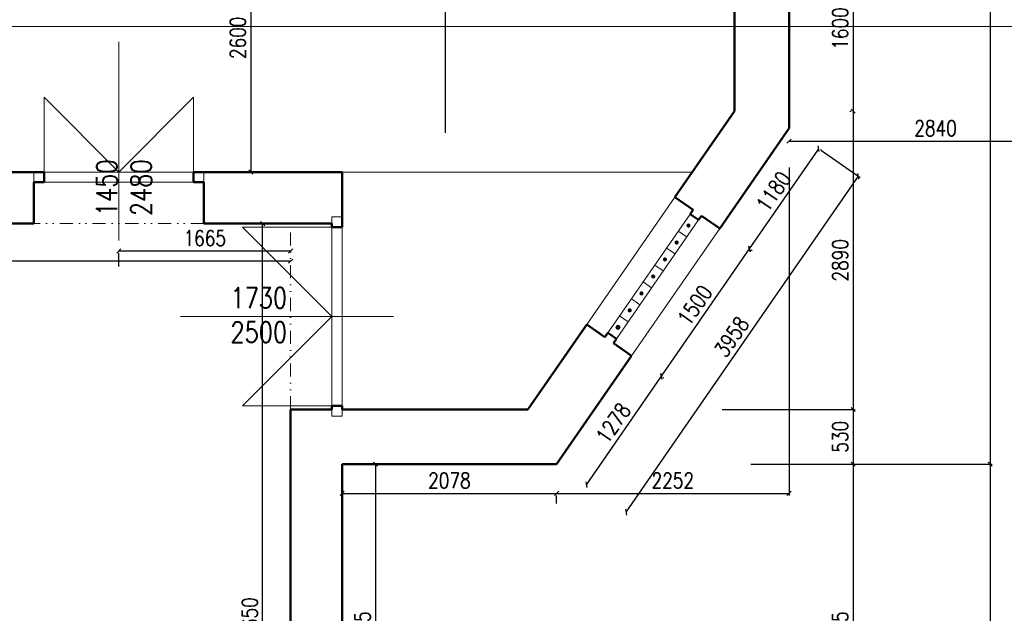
# Model space of a CAD drawing. Header units: millimetres. Extents: x -238874 to 551972, y -298952 to 658415.
# Tile 85 of 256: x 59932 to 69474, y 27725 to 33475. Entities that reach past the tile are written whole.
import ezdxf

# ---------------------------------------------------------------- set-up
doc = ezdxf.new("R2010")
doc.units = ezdxf.units.MM
doc.header["$LTSCALE"] = 20
doc.linetypes.add('DIVIDE2', pattern=[15.875, 6.35, -3.175, 0, -3.175, 0, -3.175])
doc.layers.add('CKNETISK', color=116, linetype='Continuous', lineweight=18, plot=False)
doc.layers.add('CZ', color=255, linetype='Continuous')
doc.layers.add('KOTY', color=8, linetype='Continuous')
doc.layers.add('NOSNÉ', color=8, linetype='Continuous', lineweight=50)
doc.layers.add('PRUCHODY', color=7, linetype='Continuous', lineweight=18)
doc.styles.add('SIMPLEX', font='SIMPLEX.shx', dxfattribs={"width": 0.8, "bigfont": 'CAD13.shx'})
doc.styles.get("Standard").update_dxf_attribs({"font": 'simplex.shx', "width": 0.8})
doc.dimstyles.new('CKA', dxfattribs={"dimtxt": 200, "dimasz": 40, "dimexe": 20, "dimexo": 0.2, "dimgap": 50, "dimtad": 1, "dimdec": 0, "dimrnd": 1, "dimzin": 0, "dimdsep": 46, "dimtxsty": 'Standard', "dimblk1": 'OBLIQUE', "dimblk2": 'OBLIQUE', "dimsah": 1, "dimcen": 0.09, "dimclrd": 253, "dimclre": 253, "dimclrt": 253, "dimadec": 0, "dimazin": 0, "dimtfac": 1, "dimtdec": 0, "dimtix": 1, "dimtmove": 2, "dimatfit": 3, "dimfxl": 1, "dimtolj": 1, "dimtzin": 0, "dimarcsym": 0})

# ---------------------------------------------------------------- blocks, each defined once
blk = doc.blocks.new('_OBLIQUE')
at = {"color": 0, "linetype": 'ByBlock'}
blk.add_line((-0.5, -0.5), (0.5, 0.5), dxfattribs=at)
blk = doc.blocks.new('*D65')
at = {"layer": 'DEFPOINTS', "color": 0, "transparency": 16777216}
for p in [(67388, 45270), (67388, 29170), (69338, 29170)]:
    blk.add_point(p, dxfattribs=at)
at = {"layer": 'KOTY', "lineweight": -2, "transparency": 16777216}
for p, q in [((69338, 45270), (69338, 29170)), ((67768.7, 29170), (69358, 29170))]:
    blk.add_line(p, q, dxfattribs=at)
at = {"layer": 'KOTY', "lineweight": -2, "transparency": 16777216, "xscale": 40, "yscale": 40, "zscale": 40}
for p, rotation in [((69338, 45270), 90), ((69338, 29170), 270)]:
    blk.add_blockref('_OBLIQUE', p, dxfattribs=dict(at, rotation=rotation))
at = {"layer": 'KOTY', "transparency": 16777216, "insert": (69213, 37220), "char_height": 150, "attachment_point": 5, "rotation": 90, "style": 'SIMPLEX'}
blk.add_mtext('\\A1;16100', dxfattribs=at)
blk = doc.blocks.new('*D133')
at = {"layer": 'DEFPOINTS', "color": 0, "transparency": 16777216}
for p in [(67388, 29170), (63058, 15350), (69338, 15350)]:
    blk.add_point(p, dxfattribs=at)
at = {"layer": 'KOTY', "lineweight": -2, "transparency": 16777216}
for p, q in [((69338, 29170), (69338, 15350)), ((63438.7, 15350), (69358, 15350))]:
    blk.add_line(p, q, dxfattribs=at)
at = {"layer": 'KOTY', "lineweight": -2, "transparency": 16777216, "xscale": 40, "yscale": 40, "zscale": 40}
for p, rotation in [((69338, 29170), 90), ((69338, 15350), 270)]:
    blk.add_blockref('_OBLIQUE', p, dxfattribs=dict(at, rotation=rotation))
at = {"layer": 'KOTY', "transparency": 16777216, "insert": (69213, 22260), "char_height": 150, "attachment_point": 5, "rotation": 90, "style": 'SIMPLEX'}
blk.add_mtext('\\A1;13820', dxfattribs=at)
blk = doc.blocks.new('*D239')
at = {"layer": 'DEFPOINTS', "color": 0, "transparency": 16777216}
for p in [(60079.7, 34600), (62171.5, 32000), (62933.8, 32000)]:
    blk.add_point(p, dxfattribs=at)
at = {"layer": 'KOTY', "lineweight": -2, "transparency": 16777216}
for p, q in [((62171.5, 34600), (62171.5, 32000)), ((62553, 32000), (62151.5, 32000))]:
    blk.add_line(p, q, dxfattribs=at)
at = {"layer": 'KOTY', "lineweight": -2, "transparency": 16777216, "xscale": 40, "yscale": 40, "zscale": 40}
for p, rotation in [((62171.5, 34600), 90), ((62171.5, 32000), 270)]:
    blk.add_blockref('_OBLIQUE', p, dxfattribs=dict(at, rotation=rotation))
at = {"layer": 'KOTY', "transparency": 16777216, "insert": (62046.5, 33300), "char_height": 150, "attachment_point": 5, "rotation": 90, "style": 'SIMPLEX'}
blk.add_mtext('\\A1;2600', dxfattribs=at)
blk = doc.blocks.new('*D240')
at = {"layer": 'DEFPOINTS', "color": 0, "transparency": 16777216}
for p in [(68359.4, 32590), (66359.4, 29700), (68009.2, 29700)]:
    blk.add_point(p, dxfattribs=at)
at = {"layer": 'KOTY', "lineweight": -2, "transparency": 16777216}
for p, q in [((68009.2, 32590), (68009.2, 29700)), ((66740.2, 29700), (68029.2, 29700))]:
    blk.add_line(p, q, dxfattribs=at)
at = {"layer": 'KOTY', "lineweight": -2, "transparency": 16777216, "xscale": 40, "yscale": 40, "zscale": 40}
for p, rotation in [((68009.2, 32590), 90), ((68009.2, 29700), 270)]:
    blk.add_blockref('_OBLIQUE', p, dxfattribs=dict(at, rotation=rotation))
at = {"layer": 'KOTY', "transparency": 16777216, "insert": (67884.2, 31145), "char_height": 150, "attachment_point": 5, "rotation": 90, "style": 'SIMPLEX'}
blk.add_mtext('\\A1;2890', dxfattribs=at)
blk = doc.blocks.new('*D241')
at = {"layer": 'DEFPOINTS', "color": 0, "transparency": 16777216}
for p in [(67388, 32424.5), (65135.7, 29170), (67388, 28886.9)]:
    blk.add_point(p, dxfattribs=at)
at = {"layer": 'KOTY', "lineweight": -2, "transparency": 16777216}
for p, q in [((67388, 32043.8), (67388, 28866.9)), ((65135.7, 28886.9), (67388, 28886.9))]:
    blk.add_line(p, q, dxfattribs=at)
at = {"layer": 'KOTY', "lineweight": -2, "transparency": 16777216, "xscale": 40, "yscale": 40, "zscale": 40, "rotation": 180}
blk.add_blockref('_OBLIQUE', (65135.7, 28886.9), dxfattribs=at)
at = {"layer": 'KOTY', "lineweight": -2, "transparency": 16777216, "xscale": 40, "yscale": 40, "zscale": 40}
blk.add_blockref('_OBLIQUE', (67388, 28886.9), dxfattribs=at)
at = {"layer": 'KOTY', "transparency": 16777216, "insert": (66261.8, 29011.9), "char_height": 150, "attachment_point": 5, "style": 'SIMPLEX'}
blk.add_mtext('\\A1;2252', dxfattribs=at)
blk = doc.blocks.new('*D242')
at = {"layer": 'DEFPOINTS', "color": 0, "transparency": 16777216}
for p in [(67388, 32424.5), (67676.5, 32224.9), (66716.4, 31454.2)]:
    blk.add_point(p, dxfattribs=at)
at = {"layer": 'KOTY', "lineweight": -2, "transparency": 16777216}
for p, q in [((67005, 31254.5), (67676.5, 32224.9)), ((67701.1, 32207.9), (67692.9, 32213.5))]:
    blk.add_line(p, q, dxfattribs=at)
at = {"layer": 'KOTY', "lineweight": -2, "transparency": 16777216, "xscale": 40, "yscale": 40, "zscale": 40}
for p, rotation in [((67676.5, 32224.9), 55.31515702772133), ((67005, 31254.5), 235.3151570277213)]:
    blk.add_blockref('_OBLIQUE', p, dxfattribs=dict(at, rotation=rotation))
at = {"layer": 'KOTY', "transparency": 16777216, "insert": (67237.9, 31810.8), "char_height": 150, "attachment_point": 5, "rotation": 55.31516, "style": 'SIMPLEX'}
blk.add_mtext('\\A1;1180', dxfattribs=at)
blk = doc.blocks.new('*D243')
at = {"layer": 'DEFPOINTS', "color": 0, "transparency": 16777216}
for p in [(67388, 32424.5), (68060.5, 31959.1), (65135.7, 29170)]:
    blk.add_point(p, dxfattribs=at)
at = {"layer": 'KOTY', "lineweight": -2, "transparency": 16777216}
for p, q in [((67701.1, 32207.9), (68077, 31947.7)), ((65808.3, 28704.6), (68060.5, 31959.1))]:
    blk.add_line(p, q, dxfattribs=at)
at = {"layer": 'KOTY', "lineweight": -2, "transparency": 16777216, "xscale": 40, "yscale": 40, "zscale": 40}
for p, rotation in [((68060.5, 31959.1), 55.31515702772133), ((65808.3, 28704.6), 235.3151570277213)]:
    blk.add_blockref('_OBLIQUE', p, dxfattribs=dict(at, rotation=rotation))
at = {"layer": 'KOTY', "transparency": 16777216, "insert": (66831.6, 30403), "char_height": 150, "attachment_point": 5, "rotation": 55.31516, "style": 'SIMPLEX'}
blk.add_mtext('\\A1;3958', dxfattribs=at)
blk = doc.blocks.new('*D247')
at = {"layer": 'DEFPOINTS', "color": 0, "transparency": 16777216}
for p in [(64058, 34103.1), (59678, 32000), (64058, 32000)]:
    blk.add_point(p, dxfattribs=at)
at = {"layer": 'KOTY', "lineweight": -2, "transparency": 16777216}
for p, q in [((59678, 34103.1), (64058, 34103.1)), ((64058, 32380.8), (64058, 34123.1))]:
    blk.add_line(p, q, dxfattribs=at)
at = {"layer": 'KOTY', "lineweight": -2, "transparency": 16777216, "xscale": 40, "yscale": 40, "zscale": 40, "rotation": 180}
blk.add_blockref('_OBLIQUE', (59678, 34103.1), dxfattribs=at)
at = {"layer": 'KOTY', "lineweight": -2, "transparency": 16777216, "xscale": 40, "yscale": 40, "zscale": 40}
blk.add_blockref('_OBLIQUE', (64058, 34103.1), dxfattribs=at)
at = {"layer": 'KOTY', "transparency": 16777216, "insert": (61868, 34228.1), "char_height": 150, "attachment_point": 5, "style": 'SIMPLEX'}
blk.add_mtext('\\A1;4380', dxfattribs=at)
blk = doc.blocks.new('*D248')
at = {"layer": 'DEFPOINTS', "color": 0, "transparency": 16777216}
for p in [(64958, 35039.8), (64958, 34103.1), (64058, 32000)]:
    blk.add_point(p, dxfattribs=at)
at = {"layer": 'KOTY', "lineweight": -2, "transparency": 16777216}
for p, q in [((64958, 34659), (64958, 34083.1)), ((64058, 34103.1), (64958, 34103.1))]:
    blk.add_line(p, q, dxfattribs=at)
at = {"layer": 'KOTY', "lineweight": -2, "transparency": 16777216, "xscale": 40, "yscale": 40, "zscale": 40, "rotation": 180}
blk.add_blockref('_OBLIQUE', (64058, 34103.1), dxfattribs=at)
at = {"layer": 'KOTY', "lineweight": -2, "transparency": 16777216, "xscale": 40, "yscale": 40, "zscale": 40}
blk.add_blockref('_OBLIQUE', (64958, 34103.1), dxfattribs=at)
at = {"layer": 'KOTY', "transparency": 16777216, "insert": (64508, 34228.1), "char_height": 150, "attachment_point": 5, "style": 'SIMPLEX'}
blk.add_mtext('\\A1;900', dxfattribs=at)
blk = doc.blocks.new('*D252')
at = {"layer": 'DEFPOINTS', "color": 0, "transparency": 16777216}
for p in [(60893, 31465), (62558, 31465), (60893, 31234.2)]:
    blk.add_point(p, dxfattribs=at)
at = {"layer": 'KOTY', "lineweight": -2, "transparency": 16777216}
for p, q in [((62558, 31234.2), (60893, 31234.2)), ((60893, 31084.3), (60893, 31214.2))]:
    blk.add_line(p, q, dxfattribs=at)
at = {"layer": 'KOTY', "lineweight": -2, "transparency": 16777216, "xscale": 40, "yscale": 40, "zscale": 40, "rotation": 180}
blk.add_blockref('_OBLIQUE', (60893, 31234.2), dxfattribs=at)
at = {"layer": 'KOTY', "lineweight": -2, "transparency": 16777216, "xscale": 40, "yscale": 40, "zscale": 40}
blk.add_blockref('_OBLIQUE', (62558, 31234.2), dxfattribs=at)
at = {"layer": 'KOTY', "transparency": 16777216, "insert": (61725.5, 31359.2), "char_height": 150, "attachment_point": 5, "style": 'SIMPLEX'}
blk.add_mtext('\\A1;1665', dxfattribs=at)
blk = doc.blocks.new('*D253')
at = {"layer": 'DEFPOINTS', "color": 0, "transparency": 16777216}
for p in [(56678, 31650.7), (62558, 31650.7), (56678, 31135.9)]:
    blk.add_point(p, dxfattribs=at)
at = {"layer": 'KOTY', "lineweight": -2, "transparency": 16777216}
for p, q in [((56678, 31269.9), (56678, 31115.9)), ((62558, 31135.9), (56678, 31135.9))]:
    blk.add_line(p, q, dxfattribs=at)
at = {"layer": 'KOTY', "lineweight": -2, "transparency": 16777216, "xscale": 40, "yscale": 40, "zscale": 40, "rotation": 180}
blk.add_blockref('_OBLIQUE', (56678, 31135.9), dxfattribs=at)
at = {"layer": 'KOTY', "lineweight": -2, "transparency": 16777216, "xscale": 40, "yscale": 40, "zscale": 40}
blk.add_blockref('_OBLIQUE', (62558, 31135.9), dxfattribs=at)
at = {"layer": 'KOTY', "transparency": 16777216, "insert": (59618, 31260.9), "char_height": 150, "attachment_point": 5, "style": 'SIMPLEX'}
blk.add_mtext('\\A1;5880', dxfattribs=at)
blk = doc.blocks.new('*D263')
at = {"layer": 'DEFPOINTS', "color": 0, "transparency": 16777216}
for p in [(66637.2, 29170), (64559.4, 25905), (68009.2, 25905)]:
    blk.add_point(p, dxfattribs=at)
at = {"layer": 'KOTY', "lineweight": -2, "transparency": 16777216}
for p, q in [((68009.2, 29170), (68009.2, 25905)), ((64940.2, 25905), (68029.2, 25905))]:
    blk.add_line(p, q, dxfattribs=at)
at = {"layer": 'KOTY', "lineweight": -2, "transparency": 16777216, "xscale": 40, "yscale": 40, "zscale": 40}
for p, rotation in [((68009.2, 29170), 90), ((68009.2, 25905), 270)]:
    blk.add_blockref('_OBLIQUE', p, dxfattribs=dict(at, rotation=rotation))
at = {"layer": 'KOTY', "transparency": 16777216, "insert": (67884.2, 27537.5), "char_height": 150, "attachment_point": 5, "rotation": 90, "style": 'SIMPLEX'}
blk.add_mtext('\\A1;3265', dxfattribs=at)
blk = doc.blocks.new('*D264')
at = {"layer": 'DEFPOINTS', "color": 0, "transparency": 16777216}
for p in [(63380.4, 29170), (63380.4, 25905), (63380.4, 25905)]:
    blk.add_point(p, dxfattribs=at)
at = {"layer": 'KOTY', "lineweight": -2, "transparency": 16777216}
for p, q in [((63380.4, 29170), (63380.4, 25905)), ((62999.6, 25905), (63360.4, 25905))]:
    blk.add_line(p, q, dxfattribs=at)
at = {"layer": 'KOTY', "lineweight": -2, "transparency": 16777216, "xscale": 40, "yscale": 40, "zscale": 40}
for p, rotation in [((63380.4, 29170), 90), ((63380.4, 25905), 270)]:
    blk.add_blockref('_OBLIQUE', p, dxfattribs=dict(at, rotation=rotation))
at = {"layer": 'KOTY', "transparency": 16777216, "insert": (63255.4, 27537.5), "char_height": 150, "attachment_point": 5, "rotation": 90, "style": 'SIMPLEX'}
blk.add_mtext('\\A1;3265', dxfattribs=at)
blk = doc.blocks.new('*D266')
at = {"layer": 'DEFPOINTS', "color": 0, "transparency": 16777216}
for p in [(62286.9, 31500), (63076.8, 31500), (62211.8, 23850)]:
    blk.add_point(p, dxfattribs=at)
at = {"layer": 'KOTY', "lineweight": -2, "transparency": 16777216}
for p, q in [((62696, 31500), (62266.9, 31500)), ((62286.9, 23850), (62286.9, 31500))]:
    blk.add_line(p, q, dxfattribs=at)
at = {"layer": 'KOTY', "lineweight": -2, "transparency": 16777216, "xscale": 40, "yscale": 40, "zscale": 40}
for p, rotation in [((62286.9, 31500), 90), ((62286.9, 23850), 270)]:
    blk.add_blockref('_OBLIQUE', p, dxfattribs=dict(at, rotation=rotation))
at = {"layer": 'KOTY', "transparency": 16777216, "insert": (62161.9, 27675), "char_height": 150, "attachment_point": 5, "rotation": 90, "style": 'SIMPLEX'}
blk.add_mtext('\\A1;7650', dxfattribs=at)
blk = doc.blocks.new('*D268')
at = {"layer": 'DEFPOINTS', "color": 0, "transparency": 16777216}
for p in [(66359.4, 29700), (66637.2, 29170), (68009.2, 29170)]:
    blk.add_point(p, dxfattribs=at)
at = {"layer": 'KOTY', "lineweight": -2, "transparency": 16777216}
for p, q in [((68009.2, 29700), (68009.2, 29170)), ((67018, 29170), (68029.2, 29170))]:
    blk.add_line(p, q, dxfattribs=at)
at = {"layer": 'KOTY', "lineweight": -2, "transparency": 16777216, "xscale": 40, "yscale": 40, "zscale": 40}
for p, rotation in [((68009.2, 29700), 90), ((68009.2, 29170), 270)]:
    blk.add_blockref('_OBLIQUE', p, dxfattribs=dict(at, rotation=rotation))
at = {"layer": 'KOTY', "transparency": 16777216, "insert": (67884.2, 29435), "char_height": 150, "attachment_point": 5, "rotation": 90, "style": 'SIMPLEX'}
blk.add_mtext('\\A1;530', dxfattribs=at)
blk = doc.blocks.new('*D270')
at = {"layer": 'DEFPOINTS', "color": 0, "transparency": 16777216}
for p in [(63058, 29170), (65135.7, 29170), (65135.7, 28886.9)]:
    blk.add_point(p, dxfattribs=at)
at = {"layer": 'KOTY', "lineweight": -2, "transparency": 16777216}
for p, q in [((63058, 28886.9), (65135.7, 28886.9)), ((65135.7, 28789.3), (65135.7, 28866.9))]:
    blk.add_line(p, q, dxfattribs=at)
at = {"layer": 'KOTY', "lineweight": -2, "transparency": 16777216, "xscale": 40, "yscale": 40, "zscale": 40, "rotation": 180}
blk.add_blockref('_OBLIQUE', (63058, 28886.9), dxfattribs=at)
at = {"layer": 'KOTY', "lineweight": -2, "transparency": 16777216, "xscale": 40, "yscale": 40, "zscale": 40}
blk.add_blockref('_OBLIQUE', (65135.7, 28886.9), dxfattribs=at)
at = {"layer": 'KOTY', "transparency": 16777216, "insert": (64096.8, 29011.9), "char_height": 150, "attachment_point": 5, "style": 'SIMPLEX'}
blk.add_mtext('\\A1;2078', dxfattribs=at)
blk = doc.blocks.new('*D271')
at = {"layer": 'DEFPOINTS', "color": 0, "transparency": 16777216}
for p in [(65862.8, 30220.7), (66151.4, 30021.1), (65135.7, 29170)]:
    blk.add_point(p, dxfattribs=at)
at = {"layer": 'KOTY', "lineweight": -2, "transparency": 16777216}
for p, q in [((65424.2, 28970.4), (66151.4, 30021.1)), ((66175.9, 30004.1), (66167.8, 30009.7))]:
    blk.add_line(p, q, dxfattribs=at)
at = {"layer": 'KOTY', "lineweight": -2, "transparency": 16777216, "xscale": 40, "yscale": 40, "zscale": 40}
for p, rotation in [((66151.4, 30021.1), 55.31515702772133), ((65424.2, 28970.4), 235.3151570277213)]:
    blk.add_blockref('_OBLIQUE', p, dxfattribs=dict(at, rotation=rotation))
at = {"layer": 'KOTY', "transparency": 16777216, "insert": (65685, 29566.9), "char_height": 150, "attachment_point": 5, "rotation": 55.31516, "style": 'SIMPLEX'}
blk.add_mtext('\\A1;1278', dxfattribs=at)
blk = doc.blocks.new('*D272')
at = {"layer": 'DEFPOINTS', "color": 0, "transparency": 16777216}
for p in [(66716.4, 31454.2), (67005, 31254.5), (65862.8, 30220.7)]:
    blk.add_point(p, dxfattribs=at)
at = {"layer": 'KOTY', "lineweight": -2, "transparency": 16777216}
for p, q in [((66151.4, 30021.1), (67005, 31254.5)), ((67029.5, 31237.5), (67021.4, 31243.1))]:
    blk.add_line(p, q, dxfattribs=at)
at = {"layer": 'KOTY', "lineweight": -2, "transparency": 16777216, "xscale": 40, "yscale": 40, "zscale": 40}
for p, rotation in [((67005, 31254.5), 55.31515702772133), ((66151.4, 30021.1), 235.3151570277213)]:
    blk.add_blockref('_OBLIQUE', p, dxfattribs=dict(at, rotation=rotation))
at = {"layer": 'KOTY', "transparency": 16777216, "insert": (66475.4, 30708.9), "char_height": 150, "attachment_point": 5, "rotation": 55.31516, "style": 'SIMPLEX'}
blk.add_mtext('\\A1;1500', dxfattribs=at)
blk = doc.blocks.new('*D305')
at = {"layer": 'DEFPOINTS', "color": 0, "transparency": 16777216}
for p in [(67388, 33307.3), (70228, 33307.3), (70228, 32298.6)]:
    blk.add_point(p, dxfattribs=at)
at = {"layer": 'KOTY', "lineweight": -2, "transparency": 16777216}
for p, q in [((70228, 32926.5), (70228, 32278.6)), ((67388, 32298.6), (70228, 32298.6))]:
    blk.add_line(p, q, dxfattribs=at)
at = {"layer": 'KOTY', "lineweight": -2, "transparency": 16777216, "xscale": 40, "yscale": 40, "zscale": 40, "rotation": 180}
blk.add_blockref('_OBLIQUE', (67388, 32298.6), dxfattribs=at)
at = {"layer": 'KOTY', "lineweight": -2, "transparency": 16777216, "xscale": 40, "yscale": 40, "zscale": 40}
blk.add_blockref('_OBLIQUE', (70228, 32298.6), dxfattribs=at)
at = {"layer": 'KOTY', "transparency": 16777216, "insert": (68808, 32423.6), "char_height": 150, "attachment_point": 5, "style": 'SIMPLEX'}
blk.add_mtext('\\A1;2840', dxfattribs=at)
blk = doc.blocks.new('*D308')
at = {"layer": 'DEFPOINTS', "color": 0, "transparency": 16777216}
for p in [(68359.4, 34190), (68009.2, 32590), (68359.4, 32590)]:
    blk.add_point(p, dxfattribs=at)
at = {"layer": 'KOTY', "lineweight": -2, "transparency": 16777216}
for p, q in [((68009.2, 34190), (68009.2, 32590)), ((67978.7, 32590), (67989.2, 32590))]:
    blk.add_line(p, q, dxfattribs=at)
at = {"layer": 'KOTY', "lineweight": -2, "transparency": 16777216, "xscale": 40, "yscale": 40, "zscale": 40}
for p, rotation in [((68009.2, 34190), 90), ((68009.2, 32590), 270)]:
    blk.add_blockref('_OBLIQUE', p, dxfattribs=dict(at, rotation=rotation))
at = {"layer": 'KOTY', "transparency": 16777216, "insert": (67884.2, 33390), "char_height": 150, "attachment_point": 5, "rotation": 90, "style": 'SIMPLEX'}
blk.add_mtext('\\A1;1600', dxfattribs=at)

msp = doc.modelspace()

# ---------------------------------------------------------------- hatches: boundary and pattern name
at = {"layer": 'PRUCHODY'}
for points in [[(66433.166, 31481.638, 1), (66393.166, 31481.638, 1)], [(66319.353, 31317.179, 1), (66279.353, 31317.179, 1)], [(66205.541, 31152.72, 1), (66165.541, 31152.72, 1)], [(66091.729, 30988.261, 1), (66051.729, 30988.261, 1)], [(65977.916, 30823.803, 1), (65937.916, 30823.803, 1)], [(65864.104, 30659.344, 1), (65824.104, 30659.344, 1)], [(65750.291, 30494.885, 1), (65710.291, 30494.885, 1)]]:
    msp.add_hatch(color=256, dxfattribs=at).paths.add_polyline_path(points)

# ---------------------------------------------------------------- linework, layer by layer
at = {"layer": 'CKNETISK'}
msp.add_line((30377.962, 33409.208), (183272.67, 33409.208), dxfattribs=at)
at = {"layer": 'NOSNÉ'}
for p, q in [((66857.962, 33300.047), (66857.962, 34190.047)), ((67387.962, 32424.54), (67387.962, 34190.047)), ((66857.962, 32590.047), (66857.962, 34089.646)), ((66280.617, 31755.784), (66857.962, 32590.047)), ((66716.433, 31454.181), (67387.962, 32424.54)), ((59677.962, 32000.047), (60167.962, 32000.047)), ((60167.962, 31900.047), (60167.962, 32000.047)), ((61617.962, 32000.047), (63057.962, 32000.047)), ((61617.962, 31900.047), (61617.962, 32000.047)), ((63057.962, 31465.047), (63057.962, 32000.047)), ((60067.962, 31900.047), (60167.962, 31900.047)), ((60067.962, 31500.047), (60067.962, 31900.047)), ((61717.962, 31900.047), (61617.962, 31900.047)), ((61717.962, 31900.047), (61717.962, 31500.047)), ((66280.617, 31755.784), (66457.41, 31633.435)), ((66280.617, 31755.784), (66457.41, 31633.435)), ((66428.957, 31592.321), (66457.41, 31633.435)), ((66428.957, 31592.321), (66511.187, 31535.415)), ((59197.962, 31500.047), (60067.962, 31500.047)), ((61717.962, 31500.047), (62557.962, 31500.047)), ((62557.962, 31500.047), (62957.962, 31500.047)), ((62957.962, 31500.047), (62957.962, 31465.047)), ((66511.187, 31535.415), (66539.64, 31576.529)), ((66539.64, 31576.529), (66716.433, 31454.181)), ((62957.962, 31465.047), (63057.962, 31465.047)), ((64857.962, 29700.047), (65427.024, 30522.342)), ((65427.024, 30522.342), (65603.817, 30399.994)), ((65632.271, 30441.108), (65603.817, 30399.994)), ((65632.271, 30441.108), (65714.5, 30384.202)), ((65714.5, 30384.202), (65686.047, 30343.087)), ((65686.047, 30343.087), (65862.84, 30220.739)), ((65135.718, 29170.047), (65862.84, 30220.739)), ((62557.962, 29700.047), (62557.962, 27230.047)), ((62557.962, 29700.047), (62957.962, 29700.047)), ((62957.962, 29735.047), (63057.962, 29735.047)), ((62957.962, 29700.047), (62957.962, 29735.047)), ((63057.962, 29735.047), (63057.962, 29700.047)), ((63057.962, 29700.047), (64857.962, 29700.047)), ((63057.962, 29170.047), (63057.962, 27330.047)), ((63057.962, 29170.047), (65135.718, 29170.047))]:
    msp.add_line(p, q, dxfattribs=at)
at = {"layer": 'PRUCHODY'}
for p, q in [((60892.962, 33262.206), (60892.962, 31337.065)), ((60167.962, 32000.047), (60167.962, 32725.047)), ((60167.962, 32725.047), (60892.962, 32000.047)), ((61617.962, 32725.047), (60892.962, 32000.047)), ((61617.962, 32000.047), (61617.962, 32725.047)), ((60067.962, 31900.047), (60067.962, 32000.047)), ((61617.962, 32000.047), (60167.962, 32000.047)), ((61717.962, 31900.047), (61717.962, 32000.047)), ((63057.962, 32000.047), (66449.658, 32000.047)), ((61617.962, 31900.047), (60167.962, 31900.047)), ((65427.024, 30522.342), (66280.617, 31755.784)), ((65632.271, 30441.108), (66428.957, 31592.321)), ((62957.962, 31565.047), (63057.962, 31565.047)), ((62957.962, 31565.047), (62957.962, 31500.047)), ((65714.5, 30384.202), (66511.187, 31535.415)), ((66539.64, 31576.529), (66716.433, 31454.181)), ((62957.962, 31465.047), (62092.962, 31465.047)), ((62092.962, 31465.047), (62957.962, 30600.047)), ((62557.962, 31465.047), (62957.962, 31465.047)), ((62957.962, 31465.047), (62957.962, 29735.047)), ((63057.962, 31465.047), (63057.962, 29735.047)), ((65862.84, 30220.739), (66716.433, 31454.181)), ((66315.145, 31427.862), (66397.374, 31370.956)), ((66201.333, 31263.403), (66283.562, 31206.497)), ((66087.52, 31098.944), (66169.75, 31042.038)), ((65973.708, 30934.485), (66055.937, 30877.579)), ((65859.895, 30770.026), (65942.125, 30713.12)), ((63553.719, 30600.047), (61489.481, 30600.047)), ((62957.962, 30600.047), (62092.962, 29735.047)), ((65746.083, 30605.567), (65828.312, 30548.661)), ((62092.962, 29735.047), (62957.962, 29735.047)), ((62957.962, 29700.047), (62957.962, 29635.047)), ((63057.962, 29700.047), (63057.962, 29635.047)), ((62957.962, 29635.047), (63057.962, 29635.047))]:
    msp.add_line(p, q, dxfattribs=at)
at = {"layer": 'PRUCHODY', "linetype": 'DIVIDE2'}
for p, q in [((61717.962, 31500.047), (60067.962, 31500.047)), ((62557.962, 29700.047), (62557.962, 31500.047))]:
    msp.add_line(p, q, dxfattribs=at)
at = {"layer": 'PRUCHODY'}
msp.add_circle((65730.291, 30494.885), 20, dxfattribs=at)

# ---------------------------------------------------------------- texts
at = {"layer": 'CZ', "color": 7, "insert": (60675.816, 31572.628), "char_height": 200, "width": 1830.1, "attachment_point": 1, "rotation": 90}
msp.add_mtext('1450\\P2480', dxfattribs=at)
at = {"layer": 'CZ', "color": 7, "insert": (61975.115, 30881.128), "char_height": 200, "width": 1830.1, "attachment_point": 1}
msp.add_mtext('1730\\P2500', dxfattribs=at)

# ---------------------------------------------------------------- dimensions: what is measured, and where the dimension line sits
at = {"layer": 'KOTY'}
for base, p1, p2, angle, text, picture, middle in [((69337.962, 29170.047), (67387.962, 45270.047), (67387.962, 29170.047), 270, '16100', '*D65', (69212.962, 37220.047)), ((62171.51, 32000.047), (60079.699, 34600.047), (62933.79, 32000.047), 270, '2600', '*D239', (62046.51, 33300.047)), ((68009.197, 32590.047), (68359.435, 34190.047), (68359.435, 32590.047), 90, '1600', '*D308', (67884.197, 33390.047)), ((70227.962, 32298.579), (67387.962, 33307.294), (70227.962, 33307.294), 180, '2840', '*D305', (68807.962, 32423.579)), ((68009.197, 29700.047), (68359.435, 32590.047), (66359.435, 29700.047), 90, '2890', '*D240', (67884.197, 31145.047)), ((67387.962, 28886.855), (65135.718, 29170.047), (67387.962, 32424.54), 180, '2252', '*D241', (66261.84, 29011.855)), ((68060.519, 31959.103), (65135.718, 29170.047), (67387.962, 32424.54), 235.315157, '3958', '*D243', (66831.61, 30402.989)), ((67676.492, 32224.865), (66716.433, 31454.181), (67387.962, 32424.54), 235.315157, '1180', '*D242', (67237.941, 31810.819)), ((56677.962, 31135.922), (62557.962, 31650.657), (56677.962, 31650.657), 180, '5880', '*D253', (59617.962, 31260.922)), ((62286.909, 31500.047), (62211.764, 23850.047), (63076.764, 31500.047), 90, '7650', '*D266', (62161.909, 27675.047)), ((60892.962, 31234.185), (62557.962, 31465.047), (60892.962, 31465.047), 180, '1665', '*D252', (61725.462, 31359.185)), ((67004.963, 31254.506), (65862.84, 30220.739), (66716.433, 31454.181), 235.315157, '1500', '*D272', (66475.38, 30708.918)), ((66151.37, 30021.064), (65135.718, 29170.047), (65862.84, 30220.739), 235.315157, '1278', '*D271', (65685.022, 29566.851)), ((68009.197, 29170.047), (66359.435, 29700.047), (66637.191, 29170.047), 90, '530', '*D268', (67884.197, 29435.047)), ((63380.354, 25905.047), (63380.354, 29170.047), (63380.354, 25905.047), 270, '3265', '*D264', (63255.354, 27537.547)), ((65135.718, 28886.855), (63057.962, 29170.047), (65135.718, 29170.047), 180, '2078', '*D270', (64096.84, 29011.855)), ((69337.962, 15350.047), (67387.962, 29170.047), (63057.962, 15350.047), 270, '13820', '*D133', (69212.962, 22260.047)), ((68009.197, 25905.047), (66637.191, 29170.047), (64559.435, 25905.047), 90, '3265', '*D263', (67884.197, 27537.547))]:
    dim = msp.add_linear_dim(base=base, p1=p1, p2=p2, angle=angle, text=text, dimstyle='CKA', override={"dimtxt": 150, "dimexo": 380.774374, "dimtxsty": 'SIMPLEX', "dimse1": 1, "dimclrd": 256, "dimclre": 256, "dimclrt": 256}, dxfattribs=at)
    dim.commit()
    dim.dimension.update_dxf_attribs({"geometry": picture, "text_midpoint": middle})
for base, p1, p2, text, picture, middle in [((64957.962, 34103.1), (64057.962, 32000.047), (64957.962, 35039.784), '900', '*D248', (64507.962, 34228.1)), ((64057.962, 34103.1), (59677.962, 32000.047), (64057.962, 32000.047), '4380', '*D247', (61867.962, 34228.1))]:
    dim = msp.add_linear_dim(base=base, p1=p1, p2=p2, text=text, dimstyle='CKA', override={"dimtxt": 150, "dimexo": 380.774374, "dimtxsty": 'SIMPLEX', "dimse1": 1, "dimclrd": 256, "dimclre": 256, "dimclrt": 256}, dxfattribs=at)
    dim.commit()
    dim.dimension.update_dxf_attribs({"geometry": picture, "text_midpoint": middle})

doc.saveas('drawing.dxf')
